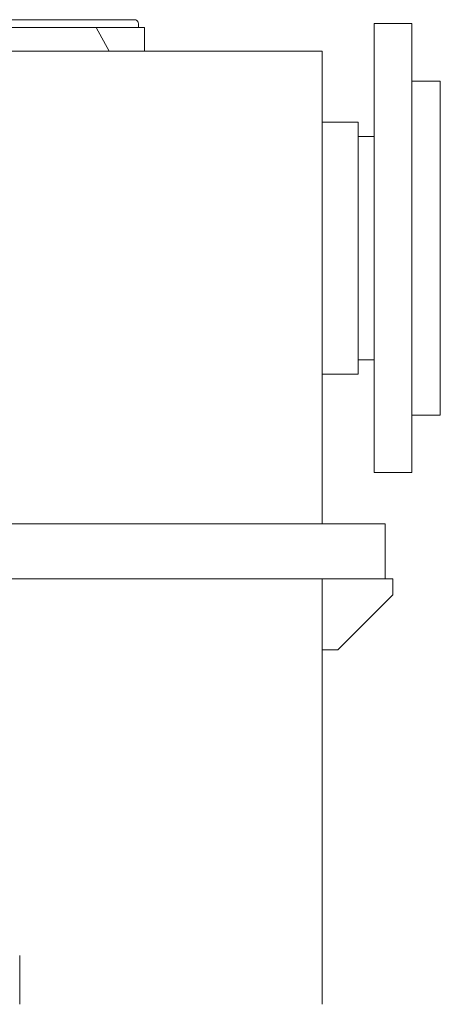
# Model space of a CAD drawing. Header units: millimetres. Extents: x -770 to 800, y -17 to 1108.
# Tile 12 of 12: x 533 to 800, y 403 to 1028. Entities that reach past the tile are written whole.
import ezdxf

# ---------------------------------------------------------------- set-up
doc = ezdxf.new("R2010")
doc.units = ezdxf.units.MM
doc.header["$MEASUREMENT"] = 0
doc.layers.add('MATERIAL 1', color=251, linetype='Continuous', true_color=0x505050)

msp = doc.modelspace()

# ---------------------------------------------------------------- linework, layer by layer
at = {"layer": 'MATERIAL 1', "color": 251, "linetype": 'Continuous', "lineweight": 0, "true_color": 0x505050}
for p, q in [((523.22, 1028.12), (535.17, 1028.12)), ((535.17, 1028.12), (546.68, 1028.12)), ((546.68, 1028.12), (557.57, 1028.12)), ((557.57, 1028.12), (567.63, 1028.12)), ((576.7, 1028.12), (567.63, 1028.12)), ((576.7, 1028.12), (583.92, 1028.12)), ((584.65, 1028.12), (583.92, 1028.12)), ((584.65, 1028.12), (591.37, 1028.12)), ((591.37, 1028.12), (596.8, 1028.12)), ((600.36, 1028.12), (596.8, 1028.12)), ((603.5, 1028.12), (600.36, 1028.12)), ((605.39, 1028.12), (603.5, 1028.12)), ((606, 1028.12), (605.39, 1028.12)), ((606.46, 1028.08), (606, 1028.12)), ((606.92, 1027.95), (606.46, 1028.08)), ((607.37, 1027.72), (606.92, 1027.95)), ((607.77, 1027.39), (607.37, 1027.72)), ((608.09, 1026.99), (607.77, 1027.39)), ((608.32, 1026.54), (608.09, 1026.99)), ((608.46, 1026.08), (608.32, 1026.54)), ((608.5, 1025.62), (608.46, 1026.08)), ((608.5, 1023.12), (608.5, 1025.62)), ((758, 1025.62), (758, 1025.05)), ((782, 1025.62), (758, 1025.62)), ((758, 1025.05), (758, 1023.25)), ((782, 1025.05), (782, 1025.62)), ((782, 1023.25), (782, 1025.05)), ((538.15, 1023.12), (525.61, 1023.12)), ((550.24, 1023.12), (538.15, 1023.12)), ((561.67, 1023.12), (550.24, 1023.12)), ((572.23, 1023.12), (561.67, 1023.12)), ((581.75, 1023.12), (572.23, 1023.12)), ((581.75, 1023.12), (590.09, 1008.12)), ((590.09, 1023.12), (581.75, 1023.12)), ((597.14, 1023.12), (590.09, 1023.12)), ((602.85, 1023.12), (597.14, 1023.12)), ((607.19, 1023.12), (602.85, 1023.12)), ((610.2, 1023.12), (607.19, 1023.12)), ((611.94, 1023.12), (610.2, 1023.12)), ((612.5, 1023.12), (611.94, 1023.12)), ((612.5, 1008.12), (612.5, 1023.12)), ((758, 1023.25), (758, 1020.12)), ((758, 1020.12), (758, 1015.62)), ((782, 1020.12), (782, 1023.25)), ((782, 1015.62), (782, 1020.12)), ((758, 1015.62), (758, 1009.7)), ((782, 1009.7), (782, 1015.62)), ((725, 1008.12), (-728.71, 1008.12)), ((725, 708.12), (725, 1008.12)), ((758, 1009.7), (758, 1002.4)), ((782, 1002.4), (782, 1009.7)), ((758, 1002.4), (758, 993.75)), ((782, 993.75), (782, 1002.4)), ((758, 993.75), (758, 983.89)), ((782, 983.89), (782, 993.75)), ((800, 989.12), (782, 989.12)), ((800, 988.7), (800, 989.12)), ((800, 987.35), (800, 988.7)), ((758, 983.89), (758, 972.94)), ((782, 972.94), (782, 983.89)), ((800, 985.03), (800, 987.35)), ((800, 981.68), (800, 985.03)), ((800, 977.28), (800, 981.68)), ((800, 971.85), (800, 977.28)), ((758, 972.94), (758, 961.1)), ((782, 961.1), (782, 972.94)), ((800, 965.42), (800, 971.85)), ((748, 963.12), (725, 963.12)), ((748, 963.12), (748, 962.8)), ((748, 962.8), (748, 961.79)), ((800, 958.08), (800, 965.42)), ((748, 961.79), (748, 960.04)), ((748, 960.04), (748, 957.51)), ((748, 957.51), (748, 954.19)), ((758, 961.1), (758, 948.57)), ((782, 948.57), (782, 961.1)), ((800, 949.94), (800, 958.08)), ((748, 954.19), (748, 950.08)), ((758, 954.02), (748, 954.02)), ((748, 950.08), (748, 945.23)), ((748, 945.23), (748, 939.69)), ((758, 948.57), (758, 935.58)), ((782, 935.58), (782, 948.57)), ((800, 941.13), (800, 949.94)), ((748, 939.69), (748, 933.55)), ((800, 931.81), (800, 941.13)), ((748, 933.55), (748, 926.9)), ((758, 935.58), (758, 922.33)), ((782, 922.33), (782, 935.58)), ((800, 922.14), (800, 931.81)), ((748, 926.9), (748, 919.87)), ((748, 919.87), (748, 912.57)), ((758, 922.33), (758, 909.05)), ((782, 909.05), (782, 922.33)), ((800, 912.29), (800, 922.14)), ((748, 912.57), (748, 905.14)), ((758, 909.05), (758, 895.93)), ((782, 895.93), (782, 909.05)), ((800, 902.41), (800, 912.29)), ((748, 905.14), (748, 897.68)), ((800, 892.65), (800, 902.41)), ((748, 897.68), (748, 890.31)), ((758, 895.93), (758, 883.12)), ((782, 883.12), (782, 895.93)), ((748, 890.31), (748, 883.12)), ((800, 883.12), (800, 892.65)), ((748, 883.12), (748, 875.94)), ((758, 883.12), (758, 870.32)), ((782, 870.32), (782, 883.12)), ((800, 873.6), (800, 883.12)), ((748, 875.94), (748, 868.57)), ((758, 870.32), (758, 857.19)), ((782, 857.19), (782, 870.32)), ((800, 863.84), (800, 873.6)), ((748, 868.57), (748, 861.11)), ((800, 853.96), (800, 863.84)), ((748, 861.11), (748, 853.68)), ((758, 857.19), (758, 843.91)), ((782, 843.91), (782, 857.19)), ((748, 853.68), (748, 846.38)), ((800, 844.11), (800, 853.96)), ((748, 846.38), (748, 839.35)), ((758, 843.91), (758, 830.67)), ((782, 830.67), (782, 843.91)), ((800, 834.44), (800, 844.11)), ((748, 839.35), (748, 832.7)), ((748, 832.7), (748, 826.56)), ((800, 825.12), (800, 834.44)), ((748, 826.56), (748, 821.02)), ((758, 830.67), (758, 817.67)), ((782, 817.67), (782, 830.67)), ((800, 816.31), (800, 825.12)), ((748, 821.02), (748, 816.16)), ((748, 816.16), (748, 812.06)), ((758, 817.67), (758, 805.15)), ((782, 805.15), (782, 817.67)), ((800, 808.17), (800, 816.31)), ((748, 812.22), (758, 812.22)), ((748, 812.06), (748, 808.74)), ((748, 808.74), (748, 806.21)), ((800, 800.83), (800, 808.17)), ((725, 803.12), (748, 803.12)), ((748, 806.21), (748, 804.46)), ((748, 804.46), (748, 803.45)), ((748, 803.45), (748, 803.12)), ((758, 805.15), (758, 793.31)), ((782, 793.31), (782, 805.15)), ((800, 794.4), (800, 800.83)), ((800, 788.97), (800, 794.4)), ((758, 793.31), (758, 782.36)), ((782, 782.36), (782, 793.31)), ((800, 784.57), (800, 788.97)), ((758, 782.36), (758, 772.49)), ((782, 772.49), (782, 782.36)), ((800, 781.22), (800, 784.57)), ((782, 777.12), (782, 777.12)), ((782, 777.12), (800, 777.12)), ((800, 778.89), (800, 781.22)), ((800, 777.55), (800, 778.89)), ((800, 777.12), (800, 777.55)), ((758, 772.49), (758, 763.85)), ((782, 763.85), (782, 772.49)), ((758, 763.85), (758, 756.54)), ((782, 756.54), (782, 763.85)), ((758, 756.54), (758, 750.63)), ((782, 750.63), (782, 756.54)), ((758, 750.63), (758, 746.13)), ((782, 746.13), (782, 750.63)), ((758, 746.13), (758, 743)), ((782, 743), (782, 746.13)), ((758, 743), (758, 741.2)), ((758, 741.2), (758, 740.62)), ((782, 740.62), (758, 740.62)), ((782, 741.2), (782, 743)), ((782, 740.62), (782, 741.2)), ((468.9, 708.12), (765, 708.12)), ((765, 673.12), (765, 708.12)), ((765, 673.12), (442.5, 673.12)), ((725, 403.12), (725, 673.12)), ((765, 673.12), (770, 673.12)), ((770, 673.12), (770, 663.12)), ((770, 663.12), (735, 628.12)), ((735, 628.12), (725, 628.12)), ((533.25, 434.12), (533.25, 403.12))]:
    msp.add_line(p, q, dxfattribs=at)

doc.saveas('drawing.dxf')
